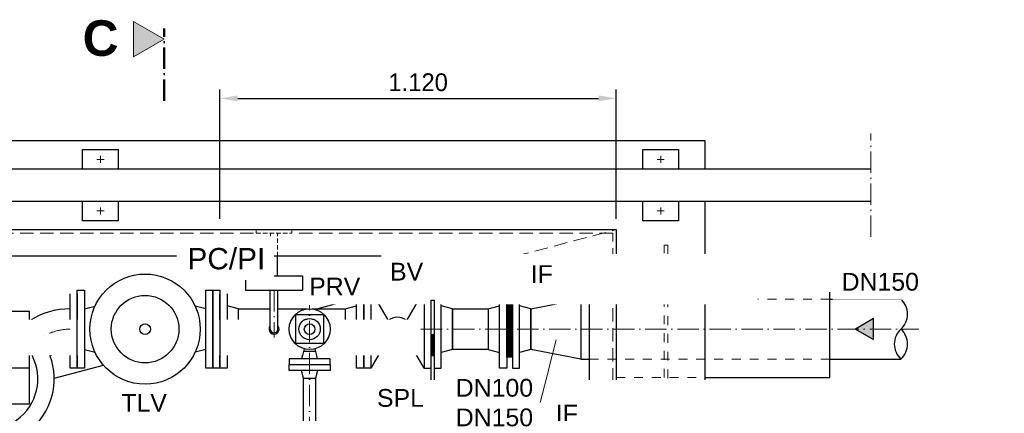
# Model space of a CAD drawing. Header units: millimetres. Extents: x 3814 to 923545, y -36595 to -4911.
# Tile 18 of 54: x 7789 to 10557, y -15331 to -14224. Entities that reach past the tile are written whole.
import ezdxf

# ---------------------------------------------------------------- set-up
doc = ezdxf.new("R2010")
doc.units = ezdxf.units.MM
for name, pattern in [('ACAD_ISO10W100', [18, 12, -3, 0, -3]), ('JIS_02_1.0', [2, 1, -1]), ('VERDECKT2', [0.1875, 0.125, -0.0625])]:
    doc.linetypes.add(name, pattern=pattern)
for name, color, linetype in [('41', 7, 'Continuous'), ('P-MU050ENTL', 7, 'Continuous'), ('P-MU150AUSL', 7, 'Continuous')]:
    doc.layers.add(name, color=color, linetype=linetype)
for name, color, linetype, lineweight in [('Bemaßung', 7, 'Continuous', 9), ('Beschriftung', 7, 'Continuous', 9), ('P------T2', 7, 'Continuous', 18), ('P-ES-MD', 1, 'VERDECKT2', 18)]:
    doc.layers.add(name, color=color, linetype=linetype, lineweight=lineweight)
doc.styles.add('LBB3.5M1000', font='isocp.shx', dxfattribs={"height": 3.5})
doc.dimstyles.new('DIN', dxfattribs={"dimtxt": 2.5, "dimasz": 2.5, "dimexe": 1.25, "dimexo": 0.625, "dimtad": 1, "dimtih": 1, "dimdec": 4, "dimdsep": 46, "dimlunit": 6, "dimtxsty": 'Standard', "dimcen": 2.5, "dimadec": 0, "dimazin": 0, "dimtfac": 1, "dimtdec": 4, "dimtmove": 0, "dimatfit": 3, "dimfxl": 0, "dimtvp": 1, "dimtolj": 1, "dimtzin": 0, "dimarcsym": 0})

# ---------------------------------------------------------------- blocks, each defined once
blk = doc.blocks.new('*D59')
at = {"layer": 'Bemaßung', "color": 0, "lineweight": -2, "transparency": 16777216}
for p, q in [((8352.1, -14784.3), (8352.1, -14420)), ((8402.1, -14445), (9416.1, -14445)), ((9466.1, -14784.3), (9466.1, -14420))]:
    blk.add_line(p, q, dxfattribs=at)
at = {"layer": 'Bemaßung', "color": 0, "transparency": 16777216}
for points in [[(8402.1, -14436.7), (8402.1, -14453.4), (8352.1, -14445)], [(9416.1, -14436.7), (9416.1, -14453.4), (9466.1, -14445)]]:
    blk.add_solid(points, dxfattribs=at)
at = {"layer": 'DEFPOINTS', "color": 0, "transparency": 16777216}
for p in [(9466.1, -14445), (8352.1, -14984.3), (9466.1, -14984.3)]:
    blk.add_point(p, dxfattribs=at)
at = {"layer": 'Bemaßung', "color": 0, "transparency": 16777216, "insert": (8909.1, -14400), "char_height": 50, "attachment_point": 5}
blk.add_mtext('\\A1;1.120', dxfattribs=at)

msp = doc.modelspace()

# ---------------------------------------------------------------- hatches: boundary and pattern name
h = msp.add_hatch(color=256)
h.dxf.hatch_style = 1
h.paths.add_polyline_path([(9177.8202, -14957.47894), (9168.44908, -14962.88936), (9168.44908, -14952.06852)])
at = {"lineweight": 5}
h = msp.add_hatch(dxfattribs=at)
h.set_pattern_fill('NET3', color=256, angle=180)
h.set_pattern_definition([(180, (9166.0728, -15094.313), (-4e-16, -3.175), []), (240, (9166.0728, -15094.313), (2.74963, -1.5875), []), (300, (9166.0728, -15094.313), (2.74963, 1.5875), [])])
h.paths.add_polyline_path([(9158.07279, -15173.31291), (9158.07279, -15015.31291), (9174.07279, -15015.31291), (9174.07279, -15173.31291)])
h = msp.add_hatch(color=256)
h.dxf.hatch_style = 1
h.paths.add_polyline_path([(10138.09475, -15094.31291), (10189.13271, -15123.77969), (10189.13271, -15064.84613)])
at = {"layer": 'Beschriftung'}
h = msp.add_hatch(color=256, dxfattribs=at)
h.dxf.hatch_style = 1
h.paths.add_polyline_path([(8195.25151, -14278.77014), (8108.9113, -14228.92159), (8108.9113, -14328.61868)])

# ---------------------------------------------------------------- linework, layer by layer
at = {"linetype": 'ACAD_ISO10W100', "lineweight": 18, "ltscale": 5}
for p, q in [((10181.60662, -14834.31291), (10181.60662, -14544.31291)), ((8016.07279, -14626.81291), (8016.07279, -14606.81291)), ((9591.07279, -14626.81291), (9591.07279, -14606.81291)), ((8006.07279, -14616.81291), (8026.07279, -14616.81291)), ((9581.07279, -14616.81291), (9601.07279, -14616.81291)), ((8016.07279, -14771.81291), (8016.07279, -14751.81291)), ((9591.07279, -14771.81291), (9591.07279, -14751.81291)), ((8006.07279, -14761.81291), (8026.07279, -14761.81291)), ((9581.07279, -14761.81291), (9601.07279, -14761.81291)), ((8106.07279, -15094.31291), (10316.07279, -15094.31291))]:
    msp.add_line(p, q, dxfattribs=at)
for p, q in [((10181.60662, -14644.31291), (6246.07279, -14644.31291)), ((6246.07279, -14734.31291), (10181.60662, -14734.31291)), ((8782.46122, -14995.26891), (9182.73946, -14889.31291)), ((8624.19501, -15037.16291), (8736.07279, -15007.5482)), ((9366.07279, -15010.16291), (9391.07279, -15010.16291)), ((10066.07279, -15010.16291), (10266.07279, -15010.16291)), ((9366.07279, -15178.46291), (9391.07279, -15178.46291)), ((10066.07279, -15178.46291), (10266.07279, -15178.46291)), ((7886.06457, -15232.55038), (8024.50741, -15195.90374)), ((8587.22279, -15232.31291), (8581.57279, -15210.31291)), ((8626.57279, -15210.31291), (8620.92279, -15232.31291)), ((8587.22279, -15232.31291), (8620.92279, -15232.31291))]:
    msp.add_line(p, q)
at = {"linetype": 'JIS_02_1.0', "lineweight": 18, "ltscale": 25}
for p, q in [((9466.07279, -14957.81291), (9716.07279, -14957.81291)), ((9391.07279, -15010.16291), (10066.07279, -15010.16291)), ((9391.07279, -15178.46291), (10066.07279, -15178.46291)), ((9466.07279, -15230.81291), (9716.07279, -15230.81291))]:
    msp.add_line(p, q, dxfattribs=at)
for points in [[(9716.07279, -14644.31291), (9716.07279, -14564.31291), (6316.07279, -14564.31291), (6316.07279, -14644.31291)], [(7966.07279, -14644.31291), (7966.07279, -14589.31291), (8066.07279, -14589.31291), (8066.07279, -14644.31291)], [(9541.07279, -14644.31291), (9541.07279, -14589.31291), (9641.07279, -14589.31291), (9641.07279, -14644.31291)], [(8066.07279, -14734.31291), (8066.07279, -14789.31291), (7966.07279, -14789.31291), (7966.07279, -14734.31291)], [(9641.07279, -14734.31291), (9641.07279, -14789.31291), (9541.07279, -14789.31291), (9541.07279, -14734.31291)], [(9716.07279, -16794.31291), (9716.07279, -14734.31291)], [(6566.07279, -16140.16291), (6566.07279, -14814.31291), (9466.07279, -14814.31291), (9466.07279, -16714.31291), (6566.07279, -16714.31291), (6566.07279, -16688.46291)], [(8247.12984, -14889.31291), (7059.07219, -14889.31291)], [(8266.07279, -16639.31291), (9391.07279, -16639.31291), (9391.07279, -14889.31291), (8477.95949, -14889.31291)], [(9171.57279, -14957.47894), (9124.82263, -14957.47894), (9124.82263, -15002.02543), (9138.07279, -15002.02543)], [(9191.82055, -14957.47894), (9205.48332, -14957.47894), (9205.48332, -15002.02543), (9194.07279, -15002.02543)], [(8404.07279, -15037.16291), (8493.42279, -15037.16291)], [(8514.72279, -15037.16291), (8597.73816, -15037.16291)], [(8610.40742, -15037.16291), (8704.07279, -15037.16291), (8704.07279, -15151.46291), (8619.67722, -15151.46291)], [(8588.46836, -15151.46291), (8404.07279, -15151.46291)]]:
    msp.add_lwpolyline(points)
for points in [[(9601.07279, -14857.81291), (9611.07279, -14857.81291), (9611.07279, -15330.81291), (9601.07279, -15330.81291)], [(9581.07279, -15329.31841), (9571.07279, -15329.31841), (9571.07279, -15697.61841), (9581.07279, -15697.61841)]]:
    msp.add_lwpolyline(points, close=True, dxfattribs=at)
for points in [[(9151.32503, -14966.46994), (9151.32503, -14948.48794), (9191.82055, -14948.48794), (9191.82055, -14966.46994)], [(9177.8202, -14957.47894), (9168.44908, -14962.88936), (9168.44908, -14952.06852)], [(9226.07279, -15037.16291), (9366.07279, -15010.16291), (9366.07279, -15178.46291), (9226.07279, -15151.46291)], [(10138.09475, -15094.31291), (10189.13271, -15123.77969), (10189.13271, -15064.84613)], [(8546.57279, -15194.31291), (8661.57279, -15194.31291), (8661.57279, -15210.31291), (8546.57279, -15210.31291)], [(8587.22279, -15232.31291), (8620.92279, -15232.31291), (8620.92279, -15475.71934), (8587.22279, -15475.71934)]]:
    msp.add_lwpolyline(points, close=True)
for centre, start, end in [((10227.37611, -15052.23791), 312.6049657, 47.3950343), ((10304.76947, -15136.38791), 132.6049657, 227.3950343), ((10227.37611, -15136.38791), 312.6049657, 47.3950343)]:
    msp.add_arc(centre, 57.16414, start, end)
at = {"layer": '41', "linetype": 'Continuous', "ltscale": 10}
for p, q in [((8494.07279, -14944.31291), (8494.07279, -14889.31291)), ((8514.07279, -14944.31291), (8514.07279, -14889.31291)), ((8424.07279, -14944.31291), (8424.07279, -14984.31291))]:
    msp.add_line(p, q, dxfattribs=at)
at = {"layer": 'Beschriftung', "linetype": 'ACAD_ISO10W100', "lineweight": 50, "ltscale": 5}
msp.add_line((8195.25151, -14451.92812), (8195.25151, -14248.79574), dxfattribs=at)
at = {"layer": 'Beschriftung'}
msp.add_lwpolyline([(8195.25151, -14278.77014), (8108.9113, -14228.92159), (8108.9113, -14328.61868)], close=True, dxfattribs=at)
at = {"layer": 'P-ES-MD', "color": 7, "ltscale": 100}
for p, q in [((8454.07279, -14824.31291), (8454.07279, -14814.31291)), ((8454.07279, -14824.31291), (8554.07279, -14824.31291)), ((8494.07279, -14889.31291), (8494.07279, -14824.31291)), ((8514.07279, -14889.31291), (8514.07279, -14824.31291)), ((8554.07279, -14824.31291), (8554.07279, -14814.31291))]:
    msp.add_line(p, q, dxfattribs=at)
at = {"layer": 'P-ES-MD', "color": 7, "ltscale": 300}
msp.add_line((9182.73946, -14889.31291), (9466.07279, -14814.31291), dxfattribs=at)
for points in [[(8446.48648, -14824.31291), (6828.73232, -14824.31291)], [(8266.07279, -16704.31291), (9456.07279, -16704.31291), (9456.07279, -14824.31291), (8565.86382, -14824.31291)]]:
    msp.add_lwpolyline(points, dxfattribs=at)
at = {"layer": 'P-MU050ENTL', "linetype": 'Continuous', "ltscale": 10}
for p, q in [((7971.07279, -15037.16291), (8000.81974, -15029.40081)), ((8312.07279, -15037.16291), (8282.32583, -15029.40081)), ((8404.07279, -15037.16291), (8372.07279, -15028.81291)), ((8404.07279, -15151.46291), (8404.07279, -15037.16291)), ((8704.07279, -15037.16291), (8736.07279, -15028.81291)), ((8704.07279, -15037.16291), (8704.07279, -15151.46291)), ((9006.07279, -15037.16291), (8974.07279, -15028.81291)), ((9006.07279, -15037.16291), (9006.07279, -15151.46291)), ((9106.07279, -15037.16291), (9138.07279, -15028.81291)), ((9106.07279, -15037.16291), (9106.07279, -15151.46291)), ((9226.07279, -15037.16291), (9194.07279, -15028.81291)), ((9226.07279, -15037.16291), (9226.07279, -15151.46291)), ((8826.17065, -15118.39632), (8776.07279, -15204.31291)), ((8926.07279, -15204.31291), (8875.97493, -15118.39632)), ((8404.07279, -15151.46291), (8372.07279, -15159.81291)), ((8704.07279, -15151.46291), (8736.07279, -15159.81291)), ((9006.07279, -15151.46291), (8974.07279, -15159.81291)), ((9106.07279, -15151.46291), (9138.07279, -15159.81291)), ((9226.07279, -15151.46291), (9194.07279, -15159.81291)), ((7817.07279, -15204.31291), (7577.07279, -15204.31291))]:
    msp.add_line(p, q, dxfattribs=at)
for points in [[(7951.07279, -14984.31291), (7951.07279, -15204.31291), (7931.07279, -15204.31291), (7931.07279, -14984.31291)], [(8372.07279, -14984.31291), (8372.07279, -15204.31291), (8352.07279, -15204.31291), (8352.07279, -14984.31291)], [(8736.07279, -15204.31291), (8736.07279, -14984.31291), (8756.07279, -14984.31291), (8756.07279, -15204.31291)], [(8756.07279, -15204.31291), (8756.07279, -14984.31291), (8776.07279, -14984.31291), (8776.07279, -15204.31291)], [(9138.07279, -15204.31291), (9138.07279, -14984.31291), (9158.07279, -14984.31291), (9158.07279, -15204.31291)], [(9194.07279, -15204.31291), (9194.07279, -14984.31291), (9174.07279, -14984.31291), (9174.07279, -15204.31291)], [(9158.07279, -15173.31291), (9158.07279, -15015.31291), (9174.07279, -15015.31291), (9174.07279, -15173.31291)], [(7577.07279, -15304.31291), (7817.07279, -15304.31291), (7817.07279, -15044.31291), (7577.07279, -15044.31291)], [(9006.07279, -15037.16291), (9106.07279, -15037.16291), (9106.07279, -15151.46291), (9006.07279, -15151.46291)], [(8946.07279, -15168.8764), (8954.07279, -15168.8764), (8954.07279, -15330.8764), (8946.07279, -15330.8764)]]:
    msp.add_lwpolyline(points, close=True, dxfattribs=at)
msp.add_lwpolyline([(8952.57279, -15168.8764), (8952.57279, -15110.70452), (8947.57279, -15110.70452), (8947.57279, -15168.8764)], dxfattribs=at)
msp.add_circle((8851.07279, -15094.31291), 34.64285, dxfattribs=at)
for centre, radius, start, end in [((7931.07279, -15246.31291), 209.15, 90, 123.02899297), ((7697.07279, -15234.31291), 189, 129.41409836, 50.58590164), ((7697.07279, -15234.31291), 143, 147.05161211, 32.94838789), ((7931.07279, -15246.31291), 94.85, 90, 126.4025276)]:
    msp.add_arc(centre, radius, start, end, dxfattribs=at)
at = {"layer": 'P-MU150AUSL', "linetype": 'Continuous', "ltscale": 10}
for p, q in [((9716.07279, -14957.81291), (10066.07279, -14957.81291)), ((10066.07279, -15230.81291), (10066.07279, -14957.81291)), ((9716.07279, -15230.81291), (10066.07279, -15230.81291))]:
    msp.add_line(p, q, dxfattribs=at)

# ---------------------------------------------------------------- texts
at = {"layer": 'Beschriftung', "insert": (7966.0752, -14225.37056), "char_height": 100, "attachment_point": 1, "style": 'LBB3.5M1000'}
msp.add_mtext_dynamic_manual_height_columns('{\\fArial|b1|i0|c0|p34;C}', width=100, gutter_width=17.5, heights=[0], dxfattribs=at)

# ---------------------------------------------------------------- next in the draw order: texts
at = {"layer": 'Beschriftung', "char_height": 50, "width": 1235.8101064, "attachment_point": 1, "style": 'LBB3.5M1000', "bg_fill": 2}
for s, insert in [('{\\fArial|b0|i0|c0|p34;IF}', (9225.5566, -14914.40505)), ('{\\fArial|b0|i0|c0|p34;C}', (7137.33029, -14919.2894)), ('{\\fArial|b0|i0|c0|p34;\\C256;IF}', (9295.96737, -15307.25481))]:
    msp.add_mtext(s, dxfattribs=dict(at, insert=insert))

# ---------------------------------------------------------------- next in the draw order: texts
at = {"layer": 'Beschriftung', "char_height": 50, "attachment_point": 1, "style": 'LBB3.5M1000', "bg_fill": 2}
for s, insert, width in [('{\\fArial|b0|i0|c0|p34;BV}', (8830.19751, -14907.60163), 1235.8101064), ('{\\fArial|b0|i0|c0|p34;DN100\\PDN150}', (9014.81946, -15234.34823), 275.8290734)]:
    msp.add_mtext(s, dxfattribs=dict(at, insert=insert, width=width))

# ---------------------------------------------------------------- next in the draw order: linework, layer by layer
at = {"layer": 'P------T2', "color": 7}
msp.add_line((9006.48099, -15300.8793), (9252.04696, -15300.8793), dxfattribs=at)
at = {"layer": 'P-MU050ENTL', "linetype": 'Continuous', "ltscale": 10}
for p, q in [((8826.17065, -15070.2295), (8776.07279, -14984.31291)), ((8926.07279, -14984.31291), (8875.97493, -15070.2295))]:
    msp.add_line(p, q, dxfattribs=at)
for points in [[(8946.07279, -15204.31291), (8946.07279, -14984.31291), (8926.07279, -14984.31291), (8926.07279, -15204.31291)], [(8974.07279, -15204.31291), (8974.07279, -14984.31291), (8954.07279, -14984.31291), (8954.07279, -15204.31291)]]:
    msp.add_lwpolyline(points, close=True, dxfattribs=at)

# ---------------------------------------------------------------- next in the draw order: texts
at = {"layer": 'Beschriftung', "insert": (10099.46325, -14935.98798), "char_height": 50, "width": 241.6233786, "attachment_point": 1, "style": 'LBB3.5M1000', "bg_fill": 2}
msp.add_mtext('{\\fArial|b0|i0|c0|p34;DN150}', dxfattribs=at)

# ---------------------------------------------------------------- next in the draw order: texts
at = {"layer": 'Beschriftung', "char_height": 50, "width": 1235.8101064, "attachment_point": 1, "style": 'LBB3.5M1000', "bg_fill": 2}
for s, insert in [('{\\fArial|b0|i0|c0|p34;FQ}', (7651.48048, -15093.04429)), ('{\\fArial|b0|i0|c0|p34;SPL}', (8793.42244, -15262.90666))]:
    msp.add_mtext(s, dxfattribs=dict(at, insert=insert))

# ---------------------------------------------------------------- next in the draw order: linework, layer by layer
for p, q in [((8493.42279, -15094.31291), (8493.42279, -14984.31291)), ((8514.72279, -15094.31291), (8514.72279, -14984.31291)), ((8588.90174, -15149.77541), (8581.57279, -15178.31291)), ((8587.22279, -15156.31291), (8620.92279, -15156.31291)), ((8626.57279, -15178.31291), (8619.24384, -15149.77541))]:
    msp.add_line(p, q)
at = {"linetype": 'ACAD_ISO10W100', "lineweight": 18, "ltscale": 5}
for p, q in [((8504.07279, -14984.31291), (8504.07279, -15117.79602)), ((8604.07279, -15581.21934), (8604.07279, -15027.16291))]:
    msp.add_line(p, q, dxfattribs=at)
for points in [[(8564.07279, -15134.31291), (8644.07279, -15134.31291), (8644.07279, -15054.31291), (8564.07279, -15054.31291)], [(8546.57279, -15194.31291), (8661.57279, -15194.31291), (8661.57279, -15178.31291), (8546.57279, -15178.31291)]]:
    msp.add_lwpolyline(points, close=True)
for radius in [57.5, 30, 15]:
    msp.add_circle((8604.07279, -15094.31291), radius)
msp.add_arc((7931.07279, -15246.31291), 152, 90, 123.47840193, dxfattribs=at)
for radius, start, end in [(14.06953, 139.19647479, 40.80352521), (10.65, 180, 0)]:
    msp.add_arc((8504.07279, -15094.31291), radius, start, end)
at = {"layer": 'P------T2', "color": 7}
msp.add_line((9252.04696, -15300.8793), (9297.09951, -15124.84519), dxfattribs=at)
at = {"layer": 'P-MU050ENTL', "linetype": 'Continuous', "ltscale": 10}
for p, q in [((7971.07279, -15151.46291), (8000.81974, -15159.225)), ((8312.07279, -15151.46291), (8282.32583, -15159.225))]:
    msp.add_line(p, q, dxfattribs=at)
for points in [[(7971.07279, -14984.31291), (7971.07279, -15204.31291), (7951.07279, -15204.31291), (7951.07279, -14984.31291)], [(8332.07279, -14984.31291), (8332.07279, -15204.31291), (8312.07279, -15204.31291), (8312.07279, -14984.31291)], [(8352.07279, -14984.31291), (8352.07279, -15204.31291), (8332.07279, -15204.31291), (8332.07279, -14984.31291)]]:
    msp.add_lwpolyline(points, close=True, dxfattribs=at)
for radius in [155, 95, 15]:
    msp.add_circle((8141.57279, -15094.31291), radius, dxfattribs=at)

# ---------------------------------------------------------------- next in the draw order: texts
at = {"layer": 'Beschriftung', "char_height": 50, "attachment_point": 1, "style": 'LBB3.5M1000', "bg_fill": 2}
for s, insert, width in [('{\\fArial|b0|i0|c0|p34;PRV}', (8602.86125, -14949.2963), 1235.8101064), ('{\\fArial|b0|i0|c0|p34;TLV}', (8074.76964, -15276.59108), 155.8959615)]:
    msp.add_mtext(s, dxfattribs=dict(at, insert=insert, width=width))

# ---------------------------------------------------------------- next in the draw order: linework, layer by layer
at = {"layer": '41', "linetype": 'Continuous', "ltscale": 10}
for p, q in [((8424.07279, -14944.31291), (8584.07279, -14944.31291)), ((8584.07279, -14944.31291), (8584.07279, -14984.31291)), ((8424.07279, -14984.31291), (8584.07279, -14984.31291))]:
    msp.add_line(p, q, dxfattribs=at)
at = {"layer": 'P-MU050ENTL', "linetype": 'Continuous', "ltscale": 10}
msp.add_lwpolyline([(8946.07279, -15175.31291), (8946.07279, -15013.31291), (8954.07279, -15013.31291), (8954.07279, -15175.31291)], dxfattribs=at)

# ---------------------------------------------------------------- next in the draw order: texts
at = {"layer": 'Beschriftung', "insert": (8260.52749, -14866.07398), "char_height": 60, "width": 213.3567133, "attachment_point": 1, "style": 'LBB3.5M1000', "bg_fill": 2}
msp.add_mtext('{\\fArial|b0|i0|c0|p34;PC/PI}', dxfattribs=at)

# ---------------------------------------------------------------- next in the draw order: dimensions: what is measured, and where the dimension line sits
at = {"layer": 'Bemaßung', "color": 0}
dim = msp.add_linear_dim(base=(9466.07279, -14445.04433), p1=(8352.07279, -14984.31291), p2=(9466.07279, -14984.31291), text='1.120', dimstyle='DIN', override={"dimscale": 20, "dimexo": 10, "dimgap": 1, "dimsah": 1, "dimtmove": 2}, dxfattribs=at)
dim.commit()
dim.dimension.update_dxf_attribs({"geometry": '*D59', "text_midpoint": (8909.07279, -14400.04433)})

doc.saveas('drawing.dxf')
